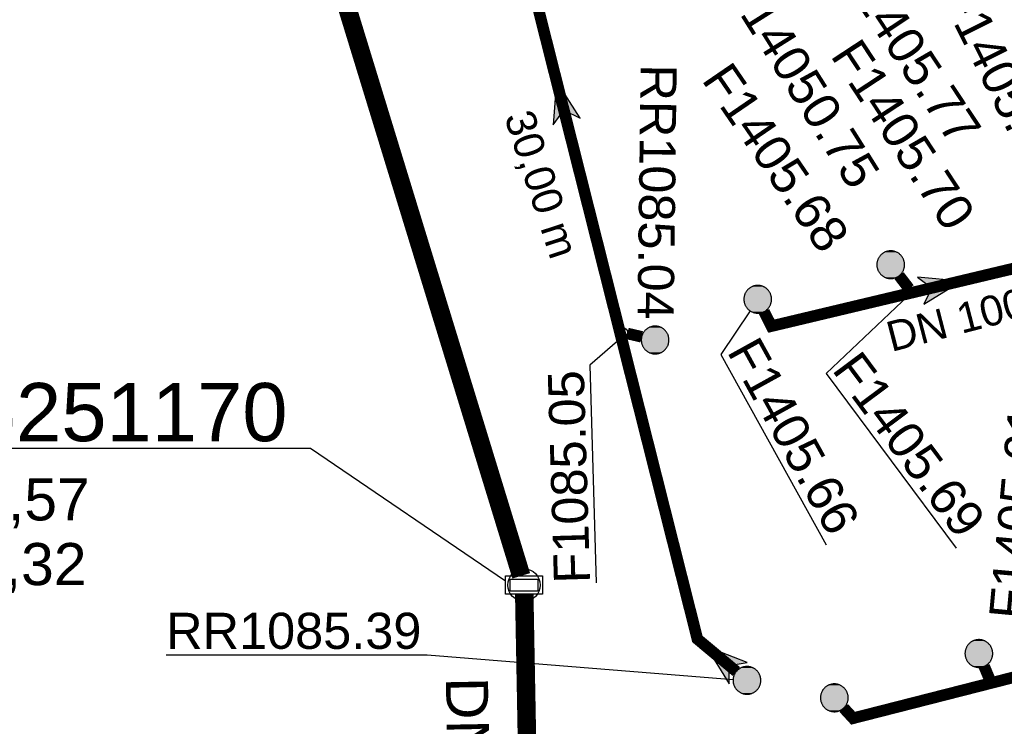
# Model space of a CAD drawing. Extents: x 356718 to 357658, y 5762241 to 5762615.
# Tile 133 of 157: x 357274 to 357295, y 5762476 to 5762491. Entities that reach past the tile are written whole.
import ezdxf
from ezdxf.enums import TextEntityAlignment as Align

# ---------------------------------------------------------------- set-up
doc = ezdxf.new("R2010")
doc.units = 0
doc.header["$MEASUREMENT"] = 0
for name, pattern in [('AUSGEZOGEN', [0]), ('GESTRICHELT2', [4, 2, -2]), ('STRICHPUNKT', [5, 2, -1, 1, -1])]:
    doc.linetypes.add(name, pattern=pattern)
doc.layers.get('0').update_dxf_attribs({"linetype": 'AUSGEZOGEN'})
for name, color, linetype, true_color in [('111_00131_Symbol', 7, 'AUSGEZOGEN', 0x000000), ('111_00228_Schachtsymbol_nach_Sy', 7, 'AUSGEZOGEN', 0x000000), ('112_00229_Schachtdeckel', 7, 'AUSGEZOGEN', 0x000000), ('114_00133_Schachtnummer', 7, 'AUSGEZOGEN', 0x000000), ('114_10391_Deckelhoehe', 7, 'AUSGEZOGEN', 0x000000), ('114_10392_Schachtnummer', 7, 'AUSGEZOGEN', 0x000000), ('114_10393_Sohlhoehe', 7, 'AUSGEZOGEN', 0x000000), ('121_10376_Haltungen_Mischwasser', 6, 'STRICHPUNKT', 0xff00ff), ('121_10397_Haltungen_Regenwasser', 5, 'GESTRICHELT2', 0x0000ff), ('121_10398_Haltungen_Schmutzwass', 7, 'AUSGEZOGEN', 0x800000), ('123_00137_Fliessrichtungspfeil', 7, 'AUSGEZOGEN', 0x000000), ('124_00118_Standard__Laenge___10', 7, 'AUSGEZOGEN', 0x000000), ('124_10395_Standard1', 7, 'AUSGEZOGEN', 0x000000), ('124_10626_Standard__Laenge____1', 7, 'AUSGEZOGEN', 0x000000)]:
    doc.layers.add(name, color=color, linetype=linetype, true_color=true_color)
doc.styles.add('ARIAL', font='arial.ttf', dxfattribs={"height": 1.5})

# ---------------------------------------------------------------- blocks, each defined once
blk = doc.blocks.new('R02')
at = {"color": 0, "linetype": 'AUSGEZOGEN'}
for points in [[(-0.4, 0.2), (0.4, 0.2), (0.4, -0.2), (-0.4, -0.2)], [(-0.3, 0.13), (0.3, 0.13), (0.3, -0.13), (-0.3, -0.13)]]:
    blk.add_lwpolyline(points, close=True, dxfattribs=at)
blk = doc.blocks.new('RR')
at = {"color": 0, "linetype": 'AUSGEZOGEN'}
blk.add_lwpolyline([(0.3, 0), (0.3, 0.013), (0.299, 0.025), (0.298, 0.038), (0.296, 0.05), (0.293, 0.063), (0.29, 0.075), (0.287, 0.087), (0.283, 0.099), (0.279, 0.111), (0.274, 0.123), (0.268, 0.134), (0.262, 0.145), (0.256, 0.156), (0.249, 0.167), (0.242, 0.177), (0.234, 0.187), (0.226, 0.197), (0.218, 0.206), (0.209, 0.215), (0.199, 0.224), (0.19, 0.232), (0.18, 0.24), (0.17, 0.247), (0.159, 0.254), (0.148, 0.261), (0.137, 0.267), (0.126, 0.272), (0.114, 0.277), (0.102, 0.282), (0.09, 0.286), (0.078, 0.29), (0.066, 0.293), (0.053, 0.295), (0.041, 0.297), (0.028, 0.299), (0.016, 0.3), (0.003, 0.3), (-0.009, 0.3), (-0.022, 0.299), (-0.035, 0.298), (-0.047, 0.296), (-0.06, 0.294), (-0.072, 0.291), (-0.084, 0.288), (-0.096, 0.284), (-0.108, 0.28), (-0.12, 0.275), (-0.131, 0.27), (-0.143, 0.264), (-0.154, 0.258), (-0.164, 0.251), (-0.175, 0.244), (-0.185, 0.236), (-0.195, 0.228), (-0.204, 0.22), (-0.213, 0.211), (-0.222, 0.202), (-0.23, 0.192), (-0.238, 0.182), (-0.246, 0.172), (-0.253, 0.162), (-0.259, 0.151), (-0.265, 0.14), (-0.271, 0.129), (-0.276, 0.117), (-0.281, 0.105), (-0.285, 0.093), (-0.289, 0.081), (-0.292, 0.069), (-0.295, 0.057), (-0.297, 0.044), (-0.298, 0.032), (-0.299, 0.019), (-0.3, 0.006), (-0.3, -0.006), (-0.299, -0.019), (-0.298, -0.032), (-0.297, -0.044), (-0.295, -0.057), (-0.292, -0.069), (-0.289, -0.081), (-0.285, -0.093), (-0.281, -0.105), (-0.276, -0.117), (-0.271, -0.129), (-0.265, -0.14), (-0.259, -0.151), (-0.253, -0.162), (-0.246, -0.172), (-0.238, -0.182), (-0.23, -0.192), (-0.222, -0.202), (-0.213, -0.211), (-0.204, -0.22), (-0.195, -0.228), (-0.185, -0.236), (-0.175, -0.244), (-0.164, -0.251), (-0.154, -0.258), (-0.143, -0.264), (-0.131, -0.27), (-0.12, -0.275), (-0.108, -0.28), (-0.096, -0.284), (-0.084, -0.288), (-0.072, -0.291), (-0.06, -0.294), (-0.047, -0.296), (-0.035, -0.298), (-0.022, -0.299), (-0.009, -0.3), (0.003, -0.3), (0.016, -0.3), (0.028, -0.299), (0.041, -0.297), (0.053, -0.295), (0.066, -0.293), (0.078, -0.29), (0.09, -0.286), (0.102, -0.282), (0.114, -0.277), (0.126, -0.272), (0.137, -0.267), (0.148, -0.261), (0.159, -0.254), (0.17, -0.247), (0.18, -0.24), (0.19, -0.232), (0.199, -0.224), (0.209, -0.215), (0.218, -0.206), (0.226, -0.197), (0.234, -0.187), (0.242, -0.177), (0.249, -0.167), (0.256, -0.156), (0.262, -0.145), (0.268, -0.134), (0.274, -0.123), (0.279, -0.111), (0.283, -0.099), (0.287, -0.087), (0.29, -0.075), (0.293, -0.063), (0.296, -0.05), (0.298, -0.038), (0.299, -0.025), (0.3, -0.013), (0.3, 0), (0.3, 0)], close=True, dxfattribs=at)
blk.add_lwpolyline([(0.3, 0), (0.3, 0.013), (0.299, 0.025), (0.298, 0.038), (0.296, 0.05), (0.293, 0.063), (0.29, 0.075), (0.287, 0.087), (0.283, 0.099), (0.279, 0.111), (0.274, 0.123), (0.268, 0.134), (0.262, 0.145), (0.256, 0.156), (0.249, 0.167), (0.242, 0.177), (0.234, 0.187), (0.226, 0.197), (0.218, 0.206), (0.209, 0.215), (0.199, 0.224), (0.19, 0.232), (0.18, 0.24), (0.17, 0.247), (0.159, 0.254), (0.148, 0.261), (0.137, 0.267), (0.126, 0.272), (0.114, 0.277), (0.102, 0.282), (0.09, 0.286), (0.078, 0.29), (0.066, 0.293), (0.053, 0.295), (0.041, 0.297), (0.028, 0.299), (0.016, 0.3), (0.003, 0.3), (-0.009, 0.3), (-0.022, 0.299), (-0.035, 0.298), (-0.047, 0.296), (-0.06, 0.294), (-0.072, 0.291), (-0.084, 0.288), (-0.096, 0.284), (-0.108, 0.28), (-0.12, 0.275), (-0.131, 0.27), (-0.143, 0.264), (-0.154, 0.258), (-0.164, 0.251), (-0.175, 0.244), (-0.185, 0.236), (-0.195, 0.228), (-0.204, 0.22), (-0.213, 0.211), (-0.222, 0.202), (-0.23, 0.192), (-0.238, 0.182), (-0.246, 0.172), (-0.253, 0.162), (-0.259, 0.151), (-0.265, 0.14), (-0.271, 0.129), (-0.276, 0.117), (-0.281, 0.105), (-0.285, 0.093), (-0.289, 0.081), (-0.292, 0.069), (-0.295, 0.057), (-0.297, 0.044), (-0.298, 0.032), (-0.299, 0.019), (-0.3, 0.006), (-0.3, -0.006), (-0.299, -0.019), (-0.298, -0.032), (-0.297, -0.044), (-0.295, -0.057), (-0.292, -0.069), (-0.289, -0.081), (-0.285, -0.093), (-0.281, -0.105), (-0.276, -0.117), (-0.271, -0.129), (-0.265, -0.14), (-0.259, -0.151), (-0.253, -0.162), (-0.246, -0.172), (-0.238, -0.182), (-0.23, -0.192), (-0.222, -0.202), (-0.213, -0.211), (-0.204, -0.22), (-0.195, -0.228), (-0.185, -0.236), (-0.175, -0.244), (-0.164, -0.251), (-0.154, -0.258), (-0.143, -0.264), (-0.131, -0.27), (-0.12, -0.275), (-0.108, -0.28), (-0.096, -0.284), (-0.084, -0.288), (-0.072, -0.291), (-0.06, -0.294), (-0.047, -0.296), (-0.035, -0.298), (-0.022, -0.299), (-0.009, -0.3), (0.003, -0.3), (0.016, -0.3), (0.028, -0.299), (0.041, -0.297), (0.053, -0.295), (0.066, -0.293), (0.078, -0.29), (0.09, -0.286), (0.102, -0.282), (0.114, -0.277), (0.126, -0.272), (0.137, -0.267), (0.148, -0.261), (0.159, -0.254), (0.17, -0.247), (0.18, -0.24), (0.19, -0.232), (0.199, -0.224), (0.209, -0.215), (0.218, -0.206), (0.226, -0.197), (0.234, -0.187), (0.242, -0.177), (0.249, -0.167), (0.256, -0.156), (0.262, -0.145), (0.268, -0.134), (0.274, -0.123), (0.279, -0.111), (0.283, -0.099), (0.287, -0.087), (0.29, -0.075), (0.293, -0.063), (0.296, -0.05), (0.298, -0.038), (0.299, -0.025), (0.3, -0.013), (0.3, 0), (0.3, 0)], close=True, dxfattribs=at)
at = {"color": 0}
for points in [[(-0.213, 0.211), (0.213, 0.211), (-0.209, 0.215)], [(-0.213, 0.211), (0.213, 0.211), (-0.209, 0.215)], [(-0.209, 0.215), (0.209, 0.215), (-0.204, 0.22)], [(-0.209, 0.215), (0.209, 0.215), (-0.204, 0.22)], [(0.213, 0.211), (-0.209, 0.215), (0.209, 0.215)], [(0.213, 0.211), (-0.209, 0.215), (0.209, 0.215)], [(-0.204, 0.22), (0.204, 0.22), (-0.199, 0.224)], [(-0.204, 0.22), (0.204, 0.22), (-0.199, 0.224)], [(0.209, 0.215), (-0.204, 0.22), (0.204, 0.22)], [(0.209, 0.215), (-0.204, 0.22), (0.204, 0.22)], [(-0.199, 0.224), (0.199, 0.224), (-0.195, 0.228)], [(-0.199, 0.224), (0.199, 0.224), (-0.195, 0.228)], [(0.204, 0.22), (-0.199, 0.224), (0.199, 0.224)], [(0.204, 0.22), (-0.199, 0.224), (0.199, 0.224)], [(-0.195, 0.228), (0.195, 0.228), (-0.19, 0.232)], [(-0.195, 0.228), (0.195, 0.228), (-0.19, 0.232)], [(0.199, 0.224), (-0.195, 0.228), (0.195, 0.228)], [(0.199, 0.224), (-0.195, 0.228), (0.195, 0.228)], [(-0.19, 0.232), (0.19, 0.232), (-0.185, 0.236)], [(-0.19, 0.232), (0.19, 0.232), (-0.185, 0.236)], [(0.195, 0.228), (-0.19, 0.232), (0.19, 0.232)], [(0.195, 0.228), (-0.19, 0.232), (0.19, 0.232)], [(-0.185, 0.236), (0.185, 0.236), (-0.18, 0.24)], [(-0.185, 0.236), (0.185, 0.236), (-0.18, 0.24)], [(0.19, 0.232), (-0.185, 0.236), (0.185, 0.236)], [(0.19, 0.232), (-0.185, 0.236), (0.185, 0.236)], [(-0.18, 0.24), (0.18, 0.24), (-0.175, 0.244)], [(-0.18, 0.24), (0.18, 0.24), (-0.175, 0.244)], [(0.185, 0.236), (-0.18, 0.24), (0.18, 0.24)], [(0.185, 0.236), (-0.18, 0.24), (0.18, 0.24)], [(-0.175, 0.244), (0.175, 0.244), (-0.169, 0.247)], [(-0.175, 0.244), (0.175, 0.244), (-0.169, 0.247)], [(0.18, 0.24), (-0.175, 0.244), (0.175, 0.244)], [(0.18, 0.24), (-0.175, 0.244), (0.175, 0.244)], [(-0.169, 0.247), (0.17, 0.247), (-0.164, 0.251)], [(-0.169, 0.247), (0.17, 0.247), (-0.164, 0.251)], [(0.175, 0.244), (-0.169, 0.247), (0.17, 0.247)], [(0.175, 0.244), (-0.169, 0.247), (0.17, 0.247)], [(-0.164, 0.251), (0.164, 0.251), (-0.159, 0.254)], [(-0.164, 0.251), (0.164, 0.251), (-0.159, 0.254)], [(0.17, 0.247), (-0.164, 0.251), (0.164, 0.251)], [(0.17, 0.247), (-0.164, 0.251), (0.164, 0.251)], [(-0.159, 0.254), (0.159, 0.254), (-0.154, 0.258)], [(-0.159, 0.254), (0.159, 0.254), (-0.154, 0.258)], [(0.164, 0.251), (-0.159, 0.254), (0.159, 0.254)], [(0.164, 0.251), (-0.159, 0.254), (0.159, 0.254)], [(-0.154, 0.258), (0.154, 0.258), (-0.148, 0.261)], [(-0.154, 0.258), (0.154, 0.258), (-0.148, 0.261)], [(0.159, 0.254), (-0.154, 0.258), (0.154, 0.258)], [(0.159, 0.254), (-0.154, 0.258), (0.154, 0.258)], [(-0.148, 0.261), (0.148, 0.261), (-0.143, 0.264)], [(-0.148, 0.261), (0.148, 0.261), (-0.143, 0.264)], [(0.154, 0.258), (-0.148, 0.261), (0.148, 0.261)], [(0.154, 0.258), (-0.148, 0.261), (0.148, 0.261)], [(-0.143, 0.264), (0.142, 0.264), (-0.137, 0.267)], [(-0.143, 0.264), (0.142, 0.264), (-0.137, 0.267)], [(0.148, 0.261), (-0.143, 0.264), (0.142, 0.264)], [(0.148, 0.261), (-0.143, 0.264), (0.142, 0.264)], [(-0.137, 0.267), (0.137, 0.267), (-0.131, 0.27)], [(-0.137, 0.267), (0.137, 0.267), (-0.131, 0.27)], [(0.142, 0.264), (-0.137, 0.267), (0.137, 0.267)], [(0.142, 0.264), (-0.137, 0.267), (0.137, 0.267)], [(-0.131, 0.27), (0.131, 0.27), (-0.126, 0.272)], [(-0.131, 0.27), (0.131, 0.27), (-0.126, 0.272)], [(0.137, 0.267), (-0.131, 0.27), (0.131, 0.27)], [(0.137, 0.267), (-0.131, 0.27), (0.131, 0.27)], [(-0.126, 0.272), (0.126, 0.272), (-0.12, 0.275)], [(-0.126, 0.272), (0.126, 0.272), (-0.12, 0.275)], [(0.131, 0.27), (-0.126, 0.272), (0.126, 0.272)], [(0.131, 0.27), (-0.126, 0.272), (0.126, 0.272)], [(-0.12, 0.275), (0.12, 0.275), (-0.114, 0.277)], [(-0.12, 0.275), (0.12, 0.275), (-0.114, 0.277)], [(0.126, 0.272), (-0.12, 0.275), (0.12, 0.275)], [(0.126, 0.272), (-0.12, 0.275), (0.12, 0.275)], [(-0.114, 0.277), (0.114, 0.277), (-0.108, 0.28)], [(-0.114, 0.277), (0.114, 0.277), (-0.108, 0.28)], [(0.12, 0.275), (-0.114, 0.277), (0.114, 0.277)], [(0.12, 0.275), (-0.114, 0.277), (0.114, 0.277)], [(-0.108, 0.28), (0.108, 0.28), (-0.102, 0.282)], [(-0.108, 0.28), (0.108, 0.28), (-0.102, 0.282)], [(0.114, 0.277), (-0.108, 0.28), (0.108, 0.28)], [(0.114, 0.277), (-0.108, 0.28), (0.108, 0.28)], [(-0.102, 0.282), (0.102, 0.282), (-0.096, 0.284)], [(-0.102, 0.282), (0.102, 0.282), (-0.096, 0.284)], [(0.108, 0.28), (-0.102, 0.282), (0.102, 0.282)], [(0.108, 0.28), (-0.102, 0.282), (0.102, 0.282)], [(-0.096, 0.284), (0.096, 0.284), (-0.09, 0.286)], [(-0.096, 0.284), (0.096, 0.284), (-0.09, 0.286)], [(0.102, 0.282), (-0.096, 0.284), (0.096, 0.284)], [(0.102, 0.282), (-0.096, 0.284), (0.096, 0.284)], [(-0.09, 0.286), (0.09, 0.286), (-0.084, 0.288)], [(-0.09, 0.286), (0.09, 0.286), (-0.084, 0.288)], [(0.096, 0.284), (-0.09, 0.286), (0.09, 0.286)], [(0.096, 0.284), (-0.09, 0.286), (0.09, 0.286)], [(-0.084, 0.288), (0.084, 0.288), (-0.078, 0.29)], [(-0.084, 0.288), (0.084, 0.288), (-0.078, 0.29)], [(0.09, 0.286), (-0.084, 0.288), (0.084, 0.288)], [(0.09, 0.286), (-0.084, 0.288), (0.084, 0.288)], [(-0.078, 0.29), (0.078, 0.29), (-0.072, 0.291)], [(-0.078, 0.29), (0.078, 0.29), (-0.072, 0.291)], [(0.084, 0.288), (-0.078, 0.29), (0.078, 0.29)], [(0.084, 0.288), (-0.078, 0.29), (0.078, 0.29)], [(-0.072, 0.291), (0.072, 0.291), (-0.066, 0.293)], [(-0.072, 0.291), (0.072, 0.291), (-0.066, 0.293)], [(0.078, 0.29), (-0.072, 0.291), (0.072, 0.291)], [(0.078, 0.29), (-0.072, 0.291), (0.072, 0.291)], [(-0.066, 0.293), (0.066, 0.293), (-0.06, 0.294)], [(-0.066, 0.293), (0.066, 0.293), (-0.06, 0.294)], [(0.072, 0.291), (-0.066, 0.293), (0.066, 0.293)], [(0.072, 0.291), (-0.066, 0.293), (0.066, 0.293)], [(-0.06, 0.294), (0.059, 0.294), (-0.053, 0.295)], [(-0.06, 0.294), (0.059, 0.294), (-0.053, 0.295)], [(0.066, 0.293), (-0.06, 0.294), (0.059, 0.294)], [(0.066, 0.293), (-0.06, 0.294), (0.059, 0.294)], [(-0.053, 0.295), (0.053, 0.295), (-0.047, 0.296)], [(-0.053, 0.295), (0.053, 0.295), (-0.047, 0.296)], [(0.059, 0.294), (-0.053, 0.295), (0.053, 0.295)], [(0.059, 0.294), (-0.053, 0.295), (0.053, 0.295)], [(-0.047, 0.296), (0.047, 0.296), (-0.04, 0.297)], [(-0.047, 0.296), (0.047, 0.296), (-0.04, 0.297)], [(0.053, 0.295), (-0.047, 0.296), (0.047, 0.296)], [(0.053, 0.295), (-0.047, 0.296), (0.047, 0.296)], [(-0.04, 0.297), (0.041, 0.297), (-0.035, 0.298)], [(-0.04, 0.297), (0.041, 0.297), (-0.035, 0.298)], [(0.047, 0.296), (-0.04, 0.297), (0.041, 0.297)], [(0.047, 0.296), (-0.04, 0.297), (0.041, 0.297)], [(-0.035, 0.298), (0.034, 0.298), (-0.028, 0.299)], [(-0.035, 0.298), (0.034, 0.298), (-0.028, 0.299)], [(0.041, 0.297), (-0.035, 0.298), (0.034, 0.298)], [(0.041, 0.297), (-0.035, 0.298), (0.034, 0.298)], [(0.034, 0.298), (-0.028, 0.299), (0.028, 0.299)], [(-0.028, 0.299), (0.028, 0.299), (-0.022, 0.299)], [(0.034, 0.298), (-0.028, 0.299), (0.028, 0.299)], [(-0.028, 0.299), (0.028, 0.299), (-0.022, 0.299)], [(-0.022, 0.299), (0.021, 0.299), (-0.015, 0.3)], [(-0.022, 0.299), (0.021, 0.299), (-0.015, 0.3)], [(0.028, 0.299), (-0.022, 0.299), (0.021, 0.299)], [(0.028, 0.299), (-0.022, 0.299), (0.021, 0.299)], [(0.021, 0.299), (-0.015, 0.3), (0.016, 0.3)], [(-0.015, 0.3), (0.016, 0.3), (-0.009, 0.3)], [(0.021, 0.299), (-0.015, 0.3), (0.016, 0.3)], [(-0.015, 0.3), (0.016, 0.3), (-0.009, 0.3)], [(0.016, 0.3), (-0.009, 0.3), (0.007, 0.3)], [(-0.009, 0.3), (0.007, 0.3), (0.003, 0.3)], [(0.016, 0.3), (-0.009, 0.3), (0.007, 0.3)], [(-0.009, 0.3), (0.007, 0.3), (0.003, 0.3)], [(-0.3, 0.013), (0.3, 0.013), (-0.299, 0.019)], [(-0.3, 0.013), (0.3, 0.013), (-0.299, 0.019)], [(-0.3, 0.006), (0.3, 0.006), (-0.3, 0.013)], [(0.3, 0.006), (-0.3, 0.013), (0.3, 0.013)], [(-0.3, 0.006), (0.3, 0.006), (-0.3, 0.013)], [(0.3, 0.006), (-0.3, 0.013), (0.3, 0.013)], [(-0.3, 0), (0.3, 0), (-0.3, 0.006)], [(0.3, 0), (-0.3, 0.006), (0.3, 0.006)], [(-0.3, 0), (0.3, 0), (-0.3, 0.006)], [(0.3, 0), (-0.3, 0.006), (0.3, 0.006)], [(0.3, -0.006), (-0.3, -0.006), (0.3, 0)], [(-0.3, -0.006), (0.3, 0), (-0.3, 0)], [(0.3, -0.006), (-0.3, -0.006), (0.3, 0)], [(-0.3, -0.006), (0.3, 0), (-0.3, 0)], [(-0.299, 0.025), (0.299, 0.025), (-0.298, 0.032)], [(-0.299, 0.025), (0.299, 0.025), (-0.298, 0.032)], [(-0.299, 0.019), (0.299, 0.019), (-0.299, 0.025)], [(0.299, 0.019), (-0.299, 0.025), (0.299, 0.025)], [(-0.299, 0.019), (0.299, 0.019), (-0.299, 0.025)], [(0.299, 0.019), (-0.299, 0.025), (0.299, 0.025)], [(0.3, 0.013), (-0.299, 0.019), (0.299, 0.019)], [(0.3, 0.013), (-0.299, 0.019), (0.299, 0.019)], [(-0.298, 0.038), (0.298, 0.038), (-0.297, 0.044)], [(-0.298, 0.038), (0.298, 0.038), (-0.297, 0.044)], [(-0.298, 0.032), (0.298, 0.032), (-0.298, 0.038)], [(0.298, 0.032), (-0.298, 0.038), (0.298, 0.038)], [(-0.298, 0.032), (0.298, 0.032), (-0.298, 0.038)], [(0.298, 0.032), (-0.298, 0.038), (0.298, 0.038)], [(0.299, 0.025), (-0.298, 0.032), (0.298, 0.032)], [(0.299, 0.025), (-0.298, 0.032), (0.298, 0.032)], [(-0.297, 0.044), (0.297, 0.044), (-0.296, 0.05)], [(-0.297, 0.044), (0.297, 0.044), (-0.296, 0.05)], [(0.298, 0.038), (-0.297, 0.044), (0.297, 0.044)], [(0.298, 0.038), (-0.297, 0.044), (0.297, 0.044)], [(-0.296, 0.05), (0.296, 0.05), (-0.295, 0.057)], [(-0.296, 0.05), (0.296, 0.05), (-0.295, 0.057)], [(0.297, 0.044), (-0.296, 0.05), (0.296, 0.05)], [(0.297, 0.044), (-0.296, 0.05), (0.296, 0.05)], [(-0.295, 0.057), (0.295, 0.057), (-0.293, 0.063)], [(-0.295, 0.057), (0.295, 0.057), (-0.293, 0.063)], [(0.296, 0.05), (-0.295, 0.057), (0.295, 0.057)], [(0.296, 0.05), (-0.295, 0.057), (0.295, 0.057)], [(-0.293, 0.063), (0.293, 0.063), (-0.292, 0.069)], [(-0.293, 0.063), (0.293, 0.063), (-0.292, 0.069)], [(0.295, 0.057), (-0.293, 0.063), (0.293, 0.063)], [(0.295, 0.057), (-0.293, 0.063), (0.293, 0.063)], [(-0.292, 0.069), (0.292, 0.069), (-0.29, 0.075)], [(-0.292, 0.069), (0.292, 0.069), (-0.29, 0.075)], [(0.293, 0.063), (-0.292, 0.069), (0.292, 0.069)], [(0.293, 0.063), (-0.292, 0.069), (0.292, 0.069)], [(-0.29, 0.075), (0.29, 0.075), (-0.289, 0.081)], [(-0.29, 0.075), (0.29, 0.075), (-0.289, 0.081)], [(0.292, 0.069), (-0.29, 0.075), (0.29, 0.075)], [(0.292, 0.069), (-0.29, 0.075), (0.29, 0.075)], [(-0.289, 0.081), (0.289, 0.081), (-0.287, 0.087)], [(-0.289, 0.081), (0.289, 0.081), (-0.287, 0.087)], [(0.29, 0.075), (-0.289, 0.081), (0.289, 0.081)], [(0.29, 0.075), (-0.289, 0.081), (0.289, 0.081)], [(-0.287, 0.087), (0.287, 0.087), (-0.285, 0.093)], [(-0.287, 0.087), (0.287, 0.087), (-0.285, 0.093)], [(0.289, 0.081), (-0.287, 0.087), (0.287, 0.087)], [(0.289, 0.081), (-0.287, 0.087), (0.287, 0.087)], [(-0.285, 0.093), (0.285, 0.093), (-0.283, 0.099)], [(-0.285, 0.093), (0.285, 0.093), (-0.283, 0.099)], [(0.287, 0.087), (-0.285, 0.093), (0.285, 0.093)], [(0.287, 0.087), (-0.285, 0.093), (0.285, 0.093)], [(-0.283, 0.099), (0.283, 0.099), (-0.281, 0.105)], [(-0.283, 0.099), (0.283, 0.099), (-0.281, 0.105)], [(0.285, 0.093), (-0.283, 0.099), (0.283, 0.099)], [(0.285, 0.093), (-0.283, 0.099), (0.283, 0.099)], [(-0.281, 0.105), (0.281, 0.105), (-0.279, 0.111)], [(-0.281, 0.105), (0.281, 0.105), (-0.279, 0.111)], [(0.283, 0.099), (-0.281, 0.105), (0.281, 0.105)], [(0.283, 0.099), (-0.281, 0.105), (0.281, 0.105)], [(-0.279, 0.111), (0.279, 0.111), (-0.276, 0.117)], [(-0.279, 0.111), (0.279, 0.111), (-0.276, 0.117)], [(0.281, 0.105), (-0.279, 0.111), (0.279, 0.111)], [(0.281, 0.105), (-0.279, 0.111), (0.279, 0.111)], [(-0.276, 0.117), (0.276, 0.117), (-0.274, 0.123)], [(-0.276, 0.117), (0.276, 0.117), (-0.274, 0.123)], [(0.279, 0.111), (-0.276, 0.117), (0.276, 0.117)], [(0.279, 0.111), (-0.276, 0.117), (0.276, 0.117)], [(-0.274, 0.123), (0.274, 0.123), (-0.271, 0.129)], [(-0.274, 0.123), (0.274, 0.123), (-0.271, 0.129)], [(0.276, 0.117), (-0.274, 0.123), (0.274, 0.123)], [(0.276, 0.117), (-0.274, 0.123), (0.274, 0.123)], [(-0.271, 0.129), (0.271, 0.129), (-0.268, 0.134)], [(-0.271, 0.129), (0.271, 0.129), (-0.268, 0.134)], [(0.274, 0.123), (-0.271, 0.129), (0.271, 0.129)], [(0.274, 0.123), (-0.271, 0.129), (0.271, 0.129)], [(-0.268, 0.134), (0.268, 0.134), (-0.265, 0.14)], [(-0.268, 0.134), (0.268, 0.134), (-0.265, 0.14)], [(0.271, 0.129), (-0.268, 0.134), (0.268, 0.134)], [(0.271, 0.129), (-0.268, 0.134), (0.268, 0.134)], [(-0.265, 0.14), (0.265, 0.14), (-0.262, 0.145)], [(-0.265, 0.14), (0.265, 0.14), (-0.262, 0.145)], [(0.268, 0.134), (-0.265, 0.14), (0.265, 0.14)], [(0.268, 0.134), (-0.265, 0.14), (0.265, 0.14)], [(-0.262, 0.145), (0.262, 0.145), (-0.259, 0.151)], [(-0.262, 0.145), (0.262, 0.145), (-0.259, 0.151)], [(0.265, 0.14), (-0.262, 0.145), (0.262, 0.145)], [(0.265, 0.14), (-0.262, 0.145), (0.262, 0.145)], [(-0.259, 0.151), (0.259, 0.151), (-0.256, 0.156)], [(-0.259, 0.151), (0.259, 0.151), (-0.256, 0.156)], [(0.262, 0.145), (-0.259, 0.151), (0.259, 0.151)], [(0.262, 0.145), (-0.259, 0.151), (0.259, 0.151)], [(-0.256, 0.156), (0.256, 0.156), (-0.253, 0.162)], [(-0.256, 0.156), (0.256, 0.156), (-0.253, 0.162)], [(0.259, 0.151), (-0.256, 0.156), (0.256, 0.156)], [(0.259, 0.151), (-0.256, 0.156), (0.256, 0.156)], [(-0.253, 0.162), (0.253, 0.162), (-0.249, 0.167)], [(-0.253, 0.162), (0.253, 0.162), (-0.249, 0.167)], [(0.256, 0.156), (-0.253, 0.162), (0.253, 0.162)], [(0.256, 0.156), (-0.253, 0.162), (0.253, 0.162)], [(-0.249, 0.167), (0.249, 0.167), (-0.246, 0.172)], [(-0.249, 0.167), (0.249, 0.167), (-0.246, 0.172)], [(0.253, 0.162), (-0.249, 0.167), (0.249, 0.167)], [(0.253, 0.162), (-0.249, 0.167), (0.249, 0.167)], [(-0.246, 0.172), (0.246, 0.172), (-0.242, 0.177)], [(-0.246, 0.172), (0.246, 0.172), (-0.242, 0.177)], [(0.249, 0.167), (-0.246, 0.172), (0.246, 0.172)], [(0.249, 0.167), (-0.246, 0.172), (0.246, 0.172)], [(-0.242, 0.177), (0.242, 0.177), (-0.238, 0.182)], [(-0.242, 0.177), (0.242, 0.177), (-0.238, 0.182)], [(0.246, 0.172), (-0.242, 0.177), (0.242, 0.177)], [(0.246, 0.172), (-0.242, 0.177), (0.242, 0.177)], [(-0.238, 0.182), (0.238, 0.182), (-0.234, 0.187)], [(-0.238, 0.182), (0.238, 0.182), (-0.234, 0.187)], [(0.242, 0.177), (-0.238, 0.182), (0.238, 0.182)], [(0.242, 0.177), (-0.238, 0.182), (0.238, 0.182)], [(-0.234, 0.187), (0.234, 0.187), (-0.23, 0.192)], [(-0.234, 0.187), (0.234, 0.187), (-0.23, 0.192)], [(0.238, 0.182), (-0.234, 0.187), (0.234, 0.187)], [(0.238, 0.182), (-0.234, 0.187), (0.234, 0.187)], [(-0.23, 0.192), (0.23, 0.192), (-0.226, 0.197)], [(-0.23, 0.192), (0.23, 0.192), (-0.226, 0.197)], [(0.234, 0.187), (-0.23, 0.192), (0.23, 0.192)], [(0.234, 0.187), (-0.23, 0.192), (0.23, 0.192)], [(-0.226, 0.197), (0.226, 0.197), (-0.222, 0.202)], [(-0.226, 0.197), (0.226, 0.197), (-0.222, 0.202)], [(0.23, 0.192), (-0.226, 0.197), (0.226, 0.197)], [(0.23, 0.192), (-0.226, 0.197), (0.226, 0.197)], [(-0.222, 0.202), (0.222, 0.202), (-0.218, 0.206)], [(-0.222, 0.202), (0.222, 0.202), (-0.218, 0.206)], [(0.226, 0.197), (-0.222, 0.202), (0.222, 0.202)], [(0.226, 0.197), (-0.222, 0.202), (0.222, 0.202)], [(-0.218, 0.206), (0.218, 0.206), (-0.213, 0.211)], [(-0.218, 0.206), (0.218, 0.206), (-0.213, 0.211)], [(0.222, 0.202), (-0.218, 0.206), (0.218, 0.206)], [(0.222, 0.202), (-0.218, 0.206), (0.218, 0.206)], [(0.218, 0.206), (-0.213, 0.211), (0.213, 0.211)], [(0.218, 0.206), (-0.213, 0.211), (0.213, 0.211)], [(0.3, 0), (0.3, 0), (0.3, 0)], [(0.3, 0), (0.3, 0), (0.3, 0)], [(0.3, 0), (0.3, 0), (0.3, 0)], [(0.3, 0), (0.3, 0), (0.3, 0)], [(0.3, -0.013), (-0.3, -0.013), (0.3, -0.006)], [(-0.3, -0.013), (0.3, -0.006), (-0.3, -0.006)], [(0.3, -0.013), (-0.3, -0.013), (0.3, -0.006)], [(-0.3, -0.013), (0.3, -0.006), (-0.3, -0.006)], [(-0.299, -0.019), (0.3, -0.013), (-0.3, -0.013)], [(-0.299, -0.019), (0.3, -0.013), (-0.3, -0.013)], [(0.299, -0.019), (-0.299, -0.019), (0.3, -0.013)], [(0.299, -0.019), (-0.299, -0.019), (0.3, -0.013)], [(0.299, -0.025), (-0.299, -0.025), (0.299, -0.019)], [(-0.299, -0.025), (0.299, -0.019), (-0.299, -0.019)], [(0.299, -0.025), (-0.299, -0.025), (0.299, -0.019)], [(-0.299, -0.025), (0.299, -0.019), (-0.299, -0.019)], [(-0.298, -0.032), (0.299, -0.025), (-0.299, -0.025)], [(-0.298, -0.032), (0.299, -0.025), (-0.299, -0.025)], [(0.298, -0.032), (-0.298, -0.032), (0.299, -0.025)], [(0.298, -0.032), (-0.298, -0.032), (0.299, -0.025)], [(0.298, -0.038), (-0.298, -0.038), (0.298, -0.032)], [(-0.298, -0.038), (0.298, -0.032), (-0.298, -0.032)], [(0.298, -0.038), (-0.298, -0.038), (0.298, -0.032)], [(-0.298, -0.038), (0.298, -0.032), (-0.298, -0.032)], [(-0.297, -0.044), (0.298, -0.038), (-0.298, -0.038)], [(-0.297, -0.044), (0.298, -0.038), (-0.298, -0.038)], [(0.297, -0.044), (-0.297, -0.044), (0.298, -0.038)], [(0.297, -0.044), (-0.297, -0.044), (0.298, -0.038)], [(-0.296, -0.05), (0.297, -0.044), (-0.297, -0.044)], [(-0.296, -0.05), (0.297, -0.044), (-0.297, -0.044)], [(0.296, -0.05), (-0.296, -0.05), (0.297, -0.044)], [(0.296, -0.05), (-0.296, -0.05), (0.297, -0.044)], [(-0.295, -0.057), (0.296, -0.05), (-0.296, -0.05)], [(-0.295, -0.057), (0.296, -0.05), (-0.296, -0.05)], [(0.295, -0.057), (-0.295, -0.057), (0.296, -0.05)], [(0.295, -0.057), (-0.295, -0.057), (0.296, -0.05)], [(-0.293, -0.063), (0.295, -0.057), (-0.295, -0.057)], [(-0.293, -0.063), (0.295, -0.057), (-0.295, -0.057)], [(0.293, -0.063), (-0.293, -0.063), (0.295, -0.057)], [(0.293, -0.063), (-0.293, -0.063), (0.295, -0.057)], [(-0.292, -0.069), (0.293, -0.063), (-0.293, -0.063)], [(-0.292, -0.069), (0.293, -0.063), (-0.293, -0.063)], [(0.292, -0.069), (-0.292, -0.069), (0.293, -0.063)], [(0.292, -0.069), (-0.292, -0.069), (0.293, -0.063)], [(-0.29, -0.075), (0.292, -0.069), (-0.292, -0.069)], [(-0.29, -0.075), (0.292, -0.069), (-0.292, -0.069)], [(0.29, -0.075), (-0.29, -0.075), (0.292, -0.069)], [(0.29, -0.075), (-0.29, -0.075), (0.292, -0.069)], [(-0.289, -0.081), (0.29, -0.075), (-0.29, -0.075)], [(-0.289, -0.081), (0.29, -0.075), (-0.29, -0.075)], [(0.289, -0.081), (-0.289, -0.081), (0.29, -0.075)], [(0.289, -0.081), (-0.289, -0.081), (0.29, -0.075)], [(-0.287, -0.087), (0.289, -0.081), (-0.289, -0.081)], [(-0.287, -0.087), (0.289, -0.081), (-0.289, -0.081)], [(0.287, -0.087), (-0.287, -0.087), (0.289, -0.081)], [(0.287, -0.087), (-0.287, -0.087), (0.289, -0.081)], [(-0.285, -0.093), (0.287, -0.087), (-0.287, -0.087)], [(-0.285, -0.093), (0.287, -0.087), (-0.287, -0.087)], [(0.285, -0.093), (-0.285, -0.093), (0.287, -0.087)], [(0.285, -0.093), (-0.285, -0.093), (0.287, -0.087)], [(-0.283, -0.099), (0.285, -0.093), (-0.285, -0.093)], [(-0.283, -0.099), (0.285, -0.093), (-0.285, -0.093)], [(0.283, -0.099), (-0.283, -0.099), (0.285, -0.093)], [(0.283, -0.099), (-0.283, -0.099), (0.285, -0.093)], [(-0.281, -0.105), (0.283, -0.099), (-0.283, -0.099)], [(-0.281, -0.105), (0.283, -0.099), (-0.283, -0.099)], [(0.281, -0.105), (-0.281, -0.105), (0.283, -0.099)], [(0.281, -0.105), (-0.281, -0.105), (0.283, -0.099)], [(-0.279, -0.111), (0.281, -0.105), (-0.281, -0.105)], [(-0.279, -0.111), (0.281, -0.105), (-0.281, -0.105)], [(0.279, -0.111), (-0.279, -0.111), (0.281, -0.105)], [(0.279, -0.111), (-0.279, -0.111), (0.281, -0.105)], [(-0.276, -0.117), (0.279, -0.111), (-0.279, -0.111)], [(-0.276, -0.117), (0.279, -0.111), (-0.279, -0.111)], [(0.276, -0.117), (-0.276, -0.117), (0.279, -0.111)], [(0.276, -0.117), (-0.276, -0.117), (0.279, -0.111)], [(-0.274, -0.123), (0.276, -0.117), (-0.276, -0.117)], [(-0.274, -0.123), (0.276, -0.117), (-0.276, -0.117)], [(0.274, -0.123), (-0.274, -0.123), (0.276, -0.117)], [(0.274, -0.123), (-0.274, -0.123), (0.276, -0.117)], [(-0.271, -0.129), (0.274, -0.123), (-0.274, -0.123)], [(-0.271, -0.129), (0.274, -0.123), (-0.274, -0.123)], [(0.271, -0.129), (-0.271, -0.129), (0.274, -0.123)], [(0.271, -0.129), (-0.271, -0.129), (0.274, -0.123)], [(-0.268, -0.134), (0.271, -0.129), (-0.271, -0.129)], [(-0.268, -0.134), (0.271, -0.129), (-0.271, -0.129)], [(0.268, -0.134), (-0.268, -0.134), (0.271, -0.129)], [(0.268, -0.134), (-0.268, -0.134), (0.271, -0.129)], [(-0.265, -0.14), (0.268, -0.134), (-0.268, -0.134)], [(-0.265, -0.14), (0.268, -0.134), (-0.268, -0.134)], [(0.265, -0.14), (-0.265, -0.14), (0.268, -0.134)], [(0.265, -0.14), (-0.265, -0.14), (0.268, -0.134)], [(-0.262, -0.145), (0.265, -0.14), (-0.265, -0.14)], [(-0.262, -0.145), (0.265, -0.14), (-0.265, -0.14)], [(0.262, -0.145), (-0.262, -0.145), (0.265, -0.14)], [(0.262, -0.145), (-0.262, -0.145), (0.265, -0.14)], [(-0.259, -0.151), (0.262, -0.145), (-0.262, -0.145)], [(-0.259, -0.151), (0.262, -0.145), (-0.262, -0.145)], [(0.259, -0.151), (-0.259, -0.151), (0.262, -0.145)], [(0.259, -0.151), (-0.259, -0.151), (0.262, -0.145)], [(-0.256, -0.156), (0.259, -0.151), (-0.259, -0.151)], [(-0.256, -0.156), (0.259, -0.151), (-0.259, -0.151)], [(0.256, -0.156), (-0.256, -0.156), (0.259, -0.151)], [(0.256, -0.156), (-0.256, -0.156), (0.259, -0.151)], [(-0.253, -0.162), (0.256, -0.156), (-0.256, -0.156)], [(-0.253, -0.162), (0.256, -0.156), (-0.256, -0.156)], [(0.253, -0.162), (-0.253, -0.162), (0.256, -0.156)], [(0.253, -0.162), (-0.253, -0.162), (0.256, -0.156)], [(-0.249, -0.167), (0.253, -0.162), (-0.253, -0.162)], [(-0.249, -0.167), (0.253, -0.162), (-0.253, -0.162)], [(0.249, -0.167), (-0.249, -0.167), (0.253, -0.162)], [(0.249, -0.167), (-0.249, -0.167), (0.253, -0.162)], [(-0.246, -0.172), (0.249, -0.167), (-0.249, -0.167)], [(-0.246, -0.172), (0.249, -0.167), (-0.249, -0.167)], [(0.246, -0.172), (-0.246, -0.172), (0.249, -0.167)], [(0.246, -0.172), (-0.246, -0.172), (0.249, -0.167)], [(-0.242, -0.177), (0.246, -0.172), (-0.246, -0.172)], [(-0.242, -0.177), (0.246, -0.172), (-0.246, -0.172)], [(0.242, -0.177), (-0.242, -0.177), (0.246, -0.172)], [(0.242, -0.177), (-0.242, -0.177), (0.246, -0.172)], [(-0.238, -0.182), (0.242, -0.177), (-0.242, -0.177)], [(-0.238, -0.182), (0.242, -0.177), (-0.242, -0.177)], [(0.238, -0.182), (-0.238, -0.182), (0.242, -0.177)], [(0.238, -0.182), (-0.238, -0.182), (0.242, -0.177)], [(-0.234, -0.187), (0.238, -0.182), (-0.238, -0.182)], [(-0.234, -0.187), (0.238, -0.182), (-0.238, -0.182)], [(0.234, -0.187), (-0.234, -0.187), (0.238, -0.182)], [(0.234, -0.187), (-0.234, -0.187), (0.238, -0.182)], [(-0.23, -0.192), (0.234, -0.187), (-0.234, -0.187)], [(-0.23, -0.192), (0.234, -0.187), (-0.234, -0.187)], [(0.23, -0.192), (-0.23, -0.192), (0.234, -0.187)], [(0.23, -0.192), (-0.23, -0.192), (0.234, -0.187)], [(-0.226, -0.197), (0.23, -0.192), (-0.23, -0.192)], [(-0.226, -0.197), (0.23, -0.192), (-0.23, -0.192)], [(0.226, -0.197), (-0.226, -0.197), (0.23, -0.192)], [(0.226, -0.197), (-0.226, -0.197), (0.23, -0.192)], [(-0.222, -0.202), (0.226, -0.197), (-0.226, -0.197)], [(-0.222, -0.202), (0.226, -0.197), (-0.226, -0.197)], [(0.222, -0.202), (-0.222, -0.202), (0.226, -0.197)], [(0.222, -0.202), (-0.222, -0.202), (0.226, -0.197)], [(-0.218, -0.206), (0.222, -0.202), (-0.222, -0.202)], [(-0.218, -0.206), (0.222, -0.202), (-0.222, -0.202)], [(0.218, -0.206), (-0.218, -0.206), (0.222, -0.202)], [(0.218, -0.206), (-0.218, -0.206), (0.222, -0.202)], [(-0.213, -0.211), (0.218, -0.206), (-0.218, -0.206)], [(-0.213, -0.211), (0.218, -0.206), (-0.218, -0.206)], [(0.213, -0.211), (-0.213, -0.211), (0.218, -0.206)], [(0.213, -0.211), (-0.213, -0.211), (0.218, -0.206)], [(-0.209, -0.215), (0.213, -0.211), (-0.213, -0.211)], [(-0.209, -0.215), (0.213, -0.211), (-0.213, -0.211)], [(0.209, -0.215), (-0.209, -0.215), (0.213, -0.211)], [(0.209, -0.215), (-0.209, -0.215), (0.213, -0.211)], [(-0.204, -0.22), (0.209, -0.215), (-0.209, -0.215)], [(-0.204, -0.22), (0.209, -0.215), (-0.209, -0.215)], [(0.204, -0.22), (-0.204, -0.22), (0.209, -0.215)], [(0.204, -0.22), (-0.204, -0.22), (0.209, -0.215)], [(-0.199, -0.224), (0.204, -0.22), (-0.204, -0.22)], [(-0.199, -0.224), (0.204, -0.22), (-0.204, -0.22)], [(0.199, -0.224), (-0.199, -0.224), (0.204, -0.22)], [(0.199, -0.224), (-0.199, -0.224), (0.204, -0.22)], [(-0.195, -0.228), (0.199, -0.224), (-0.199, -0.224)], [(-0.195, -0.228), (0.199, -0.224), (-0.199, -0.224)], [(0.195, -0.228), (-0.195, -0.228), (0.199, -0.224)], [(0.195, -0.228), (-0.195, -0.228), (0.199, -0.224)], [(-0.19, -0.232), (0.195, -0.228), (-0.195, -0.228)], [(-0.19, -0.232), (0.195, -0.228), (-0.195, -0.228)], [(0.19, -0.232), (-0.19, -0.232), (0.195, -0.228)], [(0.19, -0.232), (-0.19, -0.232), (0.195, -0.228)], [(-0.185, -0.236), (0.19, -0.232), (-0.19, -0.232)], [(-0.185, -0.236), (0.19, -0.232), (-0.19, -0.232)], [(0.185, -0.236), (-0.185, -0.236), (0.19, -0.232)], [(0.185, -0.236), (-0.185, -0.236), (0.19, -0.232)], [(-0.18, -0.24), (0.185, -0.236), (-0.185, -0.236)], [(-0.18, -0.24), (0.185, -0.236), (-0.185, -0.236)], [(0.18, -0.24), (-0.18, -0.24), (0.185, -0.236)], [(0.18, -0.24), (-0.18, -0.24), (0.185, -0.236)], [(-0.175, -0.244), (0.18, -0.24), (-0.18, -0.24)], [(-0.175, -0.244), (0.18, -0.24), (-0.18, -0.24)], [(0.175, -0.244), (-0.175, -0.244), (0.18, -0.24)], [(0.175, -0.244), (-0.175, -0.244), (0.18, -0.24)], [(-0.169, -0.247), (0.175, -0.244), (-0.175, -0.244)], [(-0.169, -0.247), (0.175, -0.244), (-0.175, -0.244)], [(0.17, -0.247), (-0.169, -0.247), (0.175, -0.244)], [(0.17, -0.247), (-0.169, -0.247), (0.175, -0.244)], [(-0.164, -0.251), (0.17, -0.247), (-0.169, -0.247)], [(-0.164, -0.251), (0.17, -0.247), (-0.169, -0.247)], [(0.164, -0.251), (-0.164, -0.251), (0.17, -0.247)], [(0.164, -0.251), (-0.164, -0.251), (0.17, -0.247)], [(-0.159, -0.254), (0.164, -0.251), (-0.164, -0.251)], [(-0.159, -0.254), (0.164, -0.251), (-0.164, -0.251)], [(0.159, -0.254), (-0.159, -0.254), (0.164, -0.251)], [(0.159, -0.254), (-0.159, -0.254), (0.164, -0.251)], [(-0.154, -0.258), (0.159, -0.254), (-0.159, -0.254)], [(-0.154, -0.258), (0.159, -0.254), (-0.159, -0.254)], [(0.154, -0.258), (-0.154, -0.258), (0.159, -0.254)], [(0.154, -0.258), (-0.154, -0.258), (0.159, -0.254)], [(-0.148, -0.261), (0.154, -0.258), (-0.154, -0.258)], [(-0.148, -0.261), (0.154, -0.258), (-0.154, -0.258)], [(0.148, -0.261), (-0.148, -0.261), (0.154, -0.258)], [(0.148, -0.261), (-0.148, -0.261), (0.154, -0.258)], [(-0.143, -0.264), (0.148, -0.261), (-0.148, -0.261)], [(-0.143, -0.264), (0.148, -0.261), (-0.148, -0.261)], [(0.142, -0.264), (-0.143, -0.264), (0.148, -0.261)], [(0.142, -0.264), (-0.143, -0.264), (0.148, -0.261)], [(-0.137, -0.267), (0.142, -0.264), (-0.143, -0.264)], [(-0.137, -0.267), (0.142, -0.264), (-0.143, -0.264)], [(0.137, -0.267), (-0.137, -0.267), (0.142, -0.264)], [(0.137, -0.267), (-0.137, -0.267), (0.142, -0.264)], [(-0.131, -0.27), (0.137, -0.267), (-0.137, -0.267)], [(-0.131, -0.27), (0.137, -0.267), (-0.137, -0.267)], [(0.131, -0.27), (-0.131, -0.27), (0.137, -0.267)], [(0.131, -0.27), (-0.131, -0.27), (0.137, -0.267)], [(-0.126, -0.272), (0.131, -0.27), (-0.131, -0.27)], [(-0.126, -0.272), (0.131, -0.27), (-0.131, -0.27)], [(0.126, -0.272), (-0.126, -0.272), (0.131, -0.27)], [(0.126, -0.272), (-0.126, -0.272), (0.131, -0.27)], [(-0.12, -0.275), (0.126, -0.272), (-0.126, -0.272)], [(-0.12, -0.275), (0.126, -0.272), (-0.126, -0.272)], [(0.12, -0.275), (-0.12, -0.275), (0.126, -0.272)], [(0.12, -0.275), (-0.12, -0.275), (0.126, -0.272)], [(-0.114, -0.277), (0.12, -0.275), (-0.12, -0.275)], [(-0.114, -0.277), (0.12, -0.275), (-0.12, -0.275)], [(0.114, -0.277), (-0.114, -0.277), (0.12, -0.275)], [(0.114, -0.277), (-0.114, -0.277), (0.12, -0.275)], [(-0.108, -0.28), (0.114, -0.277), (-0.114, -0.277)], [(-0.108, -0.28), (0.114, -0.277), (-0.114, -0.277)], [(0.108, -0.28), (-0.108, -0.28), (0.114, -0.277)], [(0.108, -0.28), (-0.108, -0.28), (0.114, -0.277)], [(-0.102, -0.282), (0.108, -0.28), (-0.108, -0.28)], [(-0.102, -0.282), (0.108, -0.28), (-0.108, -0.28)], [(0.102, -0.282), (-0.102, -0.282), (0.108, -0.28)], [(0.102, -0.282), (-0.102, -0.282), (0.108, -0.28)], [(-0.096, -0.284), (0.102, -0.282), (-0.102, -0.282)], [(-0.096, -0.284), (0.102, -0.282), (-0.102, -0.282)], [(0.096, -0.284), (-0.096, -0.284), (0.102, -0.282)], [(0.096, -0.284), (-0.096, -0.284), (0.102, -0.282)], [(-0.09, -0.286), (0.096, -0.284), (-0.096, -0.284)], [(-0.09, -0.286), (0.096, -0.284), (-0.096, -0.284)], [(0.09, -0.286), (-0.09, -0.286), (0.096, -0.284)], [(0.09, -0.286), (-0.09, -0.286), (0.096, -0.284)], [(-0.084, -0.288), (0.09, -0.286), (-0.09, -0.286)], [(-0.084, -0.288), (0.09, -0.286), (-0.09, -0.286)], [(0.084, -0.288), (-0.084, -0.288), (0.09, -0.286)], [(0.084, -0.288), (-0.084, -0.288), (0.09, -0.286)], [(-0.078, -0.29), (0.084, -0.288), (-0.084, -0.288)], [(-0.078, -0.29), (0.084, -0.288), (-0.084, -0.288)], [(0.078, -0.29), (-0.078, -0.29), (0.084, -0.288)], [(0.078, -0.29), (-0.078, -0.29), (0.084, -0.288)], [(-0.072, -0.291), (0.078, -0.29), (-0.078, -0.29)], [(-0.072, -0.291), (0.078, -0.29), (-0.078, -0.29)], [(0.072, -0.291), (-0.072, -0.291), (0.078, -0.29)], [(0.072, -0.291), (-0.072, -0.291), (0.078, -0.29)], [(-0.066, -0.293), (0.072, -0.291), (-0.072, -0.291)], [(-0.066, -0.293), (0.072, -0.291), (-0.072, -0.291)], [(0.066, -0.293), (-0.066, -0.293), (0.072, -0.291)], [(0.066, -0.293), (-0.066, -0.293), (0.072, -0.291)], [(-0.06, -0.294), (0.066, -0.293), (-0.066, -0.293)], [(-0.06, -0.294), (0.066, -0.293), (-0.066, -0.293)], [(0.059, -0.294), (-0.06, -0.294), (0.066, -0.293)], [(0.059, -0.294), (-0.06, -0.294), (0.066, -0.293)], [(-0.053, -0.295), (0.059, -0.294), (-0.06, -0.294)], [(-0.053, -0.295), (0.059, -0.294), (-0.06, -0.294)], [(0.053, -0.295), (-0.053, -0.295), (0.059, -0.294)], [(0.053, -0.295), (-0.053, -0.295), (0.059, -0.294)], [(-0.047, -0.296), (0.053, -0.295), (-0.053, -0.295)], [(-0.047, -0.296), (0.053, -0.295), (-0.053, -0.295)], [(0.047, -0.296), (-0.047, -0.296), (0.053, -0.295)], [(0.047, -0.296), (-0.047, -0.296), (0.053, -0.295)], [(-0.04, -0.297), (0.047, -0.296), (-0.047, -0.296)], [(-0.04, -0.297), (0.047, -0.296), (-0.047, -0.296)], [(0.041, -0.297), (-0.04, -0.297), (0.047, -0.296)], [(0.041, -0.297), (-0.04, -0.297), (0.047, -0.296)], [(-0.035, -0.298), (0.041, -0.297), (-0.04, -0.297)], [(-0.035, -0.298), (0.041, -0.297), (-0.04, -0.297)], [(0.034, -0.298), (-0.035, -0.298), (0.041, -0.297)], [(0.034, -0.298), (-0.035, -0.298), (0.041, -0.297)], [(-0.028, -0.299), (0.034, -0.298), (-0.035, -0.298)], [(-0.028, -0.299), (0.034, -0.298), (-0.035, -0.298)], [(0.028, -0.299), (-0.028, -0.299), (0.034, -0.298)], [(0.028, -0.299), (-0.028, -0.299), (0.034, -0.298)], [(-0.022, -0.299), (0.028, -0.299), (-0.028, -0.299)], [(-0.022, -0.299), (0.028, -0.299), (-0.028, -0.299)], [(-0.015, -0.3), (0.021, -0.299), (-0.022, -0.299)], [(0.021, -0.299), (-0.022, -0.299), (0.028, -0.299)], [(-0.015, -0.3), (0.021, -0.299), (-0.022, -0.299)], [(0.021, -0.299), (-0.022, -0.299), (0.028, -0.299)], [(0.016, -0.3), (-0.015, -0.3), (0.021, -0.299)], [(0.016, -0.3), (-0.015, -0.3), (0.021, -0.299)], [(-0.009, -0.3), (0.016, -0.3), (-0.015, -0.3)], [(-0.009, -0.3), (0.016, -0.3), (-0.015, -0.3)], [(0.003, -0.3), (0.007, -0.3), (-0.009, -0.3)], [(0.007, -0.3), (-0.009, -0.3), (0.016, -0.3)], [(0.003, -0.3), (0.007, -0.3), (-0.009, -0.3)], [(0.007, -0.3), (-0.009, -0.3), (0.016, -0.3)]]:
    blk.add_solid(points, dxfattribs=at)
blk = doc.blocks.new('F00')
at = {"color": 0}
blk.add_circle((0, 0), 0.1, dxfattribs=at)
blk = doc.blocks.new('DEC')
at = {"color": 0}
blk.add_circle((0, 0), 0.35, dxfattribs=at)
blk = doc.blocks.new('FLI')
at = {"color": 0, "linetype": 'AUSGEZOGEN'}
blk.add_lwpolyline([(-0.4, 0), (-0.9, -0.6), (0.9, 0), (-0.9, 0.6), (-0.4, 0)], close=True, dxfattribs=at)
at = {"color": 0}
for points in [[(-0.4, 0), (0.9, 0), (-0.9, 0.6)], [(-0.9, -0.6), (0.9, 0), (-0.4, 0)]]:
    blk.add_solid(points, dxfattribs=at)

msp = doc.modelspace()

# ---------------------------------------------------------------- linework, layer by layer
at = {"layer": '114_00133_Schachtnummer', "color": 18, "linetype": 'AUSGEZOGEN', "true_color": 0x000000}
for points in [[(357293.118, 5762485.303), (357291.336, 5762483.616), (357294.152, 5762479.839)], [(357289.689, 5762484.973), (357289.061, 5762484.03), (357291.338, 5762479.906)], [(357286.928, 5762484.406), (357286.225, 5762483.798), (357286.364, 5762479.089)], [(357289.323, 5762476.99), (357282.705, 5762477.524), (357277.058, 5762477.524)]]:
    msp.add_lwpolyline(points, dxfattribs=at)
at = {"layer": '114_10392_Schachtnummer', "color": 18, "linetype": 'AUSGEZOGEN', "true_color": 0x000000}
msp.add_lwpolyline([(357284.401, 5762479.124), (357280.182, 5762481.995), (357270.874, 5762481.995)], dxfattribs=at)
at = {"layer": '121_10376_Haltungen_Mischwasser', "color": 6, "linetype": 'STRICHPUNKT', "true_color": 0xff00ff, "const_width": 0.4}
for points in [[(357284.74, 5762479.239), (357272.351, 5762519.682)], [(357285.335, 5762450.422), (357284.805, 5762478.839)]]:
    msp.add_lwpolyline(points, dxfattribs=at)
at = {"layer": '121_10397_Haltungen_Regenwasser', "color": 5, "linetype": 'GESTRICHELT2', "true_color": 0x0000ff, "const_width": 0.25}
for points in [[(357289.393, 5762477.169), (357288.551, 5762477.872), (357282.676, 5762501.142), (357281.769, 5762501.549), (357278.327, 5762500.865)], [(357287.344, 5762484.41), (357287.036, 5762484.482)]]:
    msp.add_lwpolyline(points, dxfattribs=at)
at = {"layer": '121_10398_Haltungen_Schmutzwass', "color": 16, "linetype": 'AUSGEZOGEN', "true_color": 0x800000, "const_width": 0.25}
for points in [[(357289.992, 5762484.955), (357290.152, 5762484.641), (357297.487, 5762486.387), (357297.799, 5762486.88)], [(357292.915, 5762485.732), (357293.13, 5762485.451)], [(357291.716, 5762476.379), (357291.92, 5762476.158), (357299.646, 5762478.129), (357299.933, 5762478.493)], [(357294.755, 5762477.281), (357294.864, 5762477.022)]]:
    msp.add_lwpolyline(points, dxfattribs=at)

# ---------------------------------------------------------------- block references
at = {"layer": '111_00131_Symbol', "color": 18, "true_color": 0x000000}
for name, p in [('RR', (357292.733, 5762485.97)), ('RR', (357289.856, 5762485.222)), ('F00', (357293.191, 5762485.372)), ('F00', (357286.939, 5762484.505)), ('RR', (357287.636, 5762484.341)), ('RR', (357294.64, 5762477.558)), ('RR', (357289.623, 5762476.977)), ('F00', (357294.902, 5762476.93)), ('RR', (357291.513, 5762476.6))]:
    msp.add_blockref(name, p, dxfattribs=at)
at = {"layer": '111_00228_Schachtsymbol_nach_Sy', "color": 18, "true_color": 0x000000}
msp.add_blockref('R02', (357284.801, 5762479.039), dxfattribs=at)
at = {"layer": '112_00229_Schachtdeckel', "color": 18, "true_color": 0x000000}
msp.add_blockref('DEC', (357284.801, 5762479.039), dxfattribs=at)
at = {"layer": '123_00137_Fliessrichtungspfeil', "color": 18, "true_color": 0x000000, "xscale": 0.5, "yscale": 0.5, "zscale": 0.5}
for p, rotation in [((357285.613, 5762489.507), 104.1), ((357293.819, 5762485.514), 13.3), ((357289.087, 5762477.424), 140.1)]:
    msp.add_blockref('FLI', p, dxfattribs=dict(at, rotation=rotation))

# ---------------------------------------------------------------- texts
at = {"layer": '114_00133_Schachtnummer', "color": 18, "true_color": 0x000000, "style": 'ARIAL'}
for s, rotation, p in [('F1405.77', 303.5, (357292.182, 5762492.756)), ('F14050.75', 302.1, (357289.761, 5762492.381)), ('F1405.79', 296.6, (357294.477, 5762492.158)), ('F1405.70', 303.3, (357292.066, 5762490.925)), ('F1405.68', 304.4, (357289.271, 5762490.413)), ('RR1085.04', 269.3, (357288.104, 5762490.298)), ('F1405.66', 298.9, (357289.863, 5762484.473)), ('F1405.69', 306.7, (357292.071, 5762484.163)), ('F1085.05', 91.7, (357285.449, 5762479.062)), ('F1405.61', 84.7, (357294.856, 5762478.345))]:
    msp.add_text(s, height=0.7814, rotation=rotation, dxfattribs=at).set_placement(p, align=Align.TOP_LEFT)
msp.add_text('RR1085.39', height=0.7814, dxfattribs=at).set_placement((357277.058, 5762478.44), align=Align.TOP_LEFT)
at = {"layer": '114_10391_Deckelhoehe', "color": 18, "true_color": 0x000000, "style": 'ARIAL'}
msp.add_text('D 47,57', height=0.9116, dxfattribs=at).set_placement((357270.946, 5762481.349), align=Align.TOP_LEFT)
at = {"layer": '114_10392_Schachtnummer', "color": 18, "true_color": 0x000000, "style": 'ARIAL'}
msp.add_text('636251170', height=1.2601, dxfattribs=at).set_placement((357270.874, 5762483.411), align=Align.TOP_LEFT)
at = {"layer": '114_10393_Sohlhoehe', "color": 18, "true_color": 0x000000, "style": 'ARIAL'}
msp.add_text('S 44,32', height=0.9116, dxfattribs=at).set_placement((357270.946, 5762479.949), align=Align.TOP_LEFT)
at = {"layer": '124_00118_Standard__Laenge___10', "color": 18, "true_color": 0x000000, "style": 'ARIAL'}
msp.add_text('30,00 m', height=0.6511, rotation=288, dxfattribs=at).set_placement((357284.986, 5762489.376), align=Align.TOP_LEFT)
at = {"layer": '124_10395_Standard1', "color": 18, "true_color": 0x000000, "style": 'ARIAL'}
msp.add_text('DN 1300 B ; 28,83m ; 1,73‰', height=0.91158, rotation=271.1, dxfattribs=at).set_placement((357284.019, 5762477.058), align=Align.TOP_LEFT)
at = {"layer": '124_10626_Standard__Laenge____1', "color": 18, "true_color": 0x000000, "style": 'ARIAL'}
msp.add_text('DN 100', height=0.6511, rotation=14.5, dxfattribs=at).set_placement((357292.583, 5762484.711), align=Align.TOP_LEFT)

doc.saveas('drawing.dxf')
